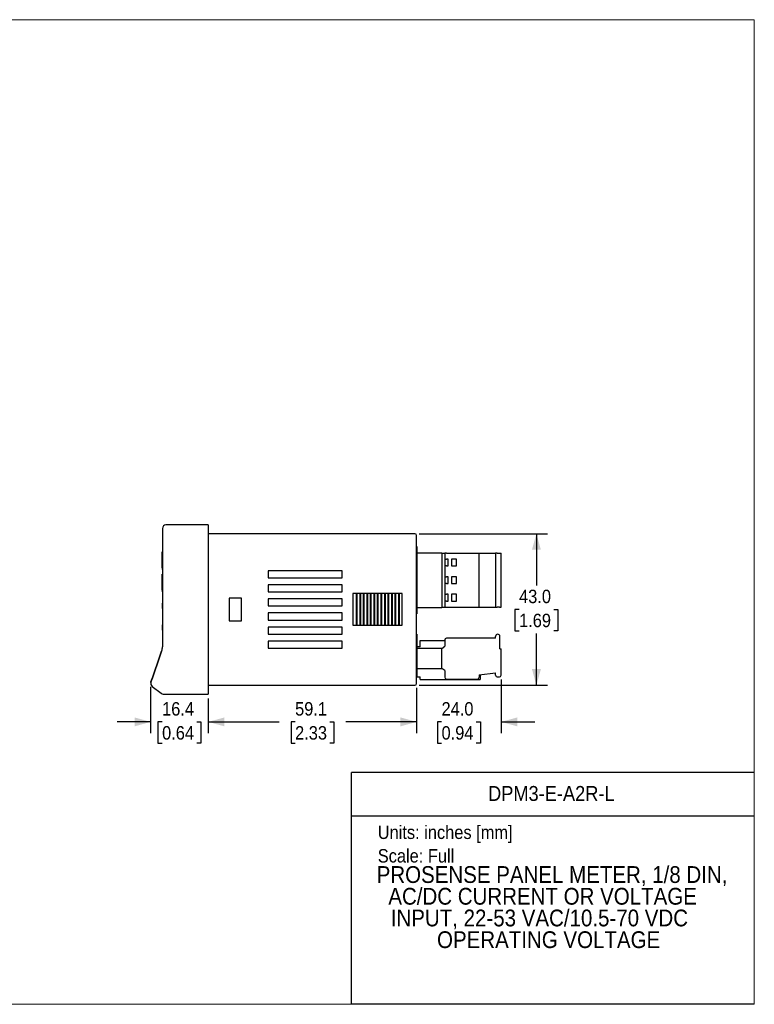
# Model space of a CAD drawing. Header units: millimetres. Extents: x 0 to 432, y 0 to 279.
# Tile 11 of 11: x 223 to 432, y 0 to 279. Entities that reach past the tile are written whole.
import ezdxf
from ezdxf.enums import TextEntityAlignment as Align

# ---------------------------------------------------------------- set-up
doc = ezdxf.new("R2010")
doc.units = ezdxf.units.MM
doc.linetypes.add('SLD-Solid', pattern=[0])
doc.layers.add('DIMENSIONS', color=140, linetype='SLD-Solid', lineweight=25)
doc.layers.add('TEXT', color=140, linetype='SLD-Solid', lineweight=25)
doc.layers.add('SLD-DEFPOINTS', color=7, linetype='Continuous')
doc.styles.add('SLDTEXTSTYLE0', font='GOTHIC.TTF', dxfattribs={"width": 0.913})
doc.dimstyles.new('SLDDIMSTYLE2', dxfattribs={"dimtxt": 3.81, "dimasz": 4.572, "dimexe": 0, "dimexo": 0.0625, "dimgap": 0.9525, "dimtad": 0, "dimtih": 1, "dimtoh": 1, "dimdec": 1, "dimrnd": 1e-09, "dimzin": 4, "dimdsep": 46, "dimtxsty": 'SLDTEXTSTYLE0', "dimsah": 1, "dimcen": 0.09, "dimadec": 0, "dimazin": 1, "dimtfac": 1, "dimtdec": 3, "dimtofl": 0, "dimtmove": 0, "dimatfit": 3, "dimfxl": 0, "dimfrac": 2, "dimtolj": 1, "dimtzin": 12, "dimarcsym": 0})
doc.dimstyles.new('SLDDIMSTYLE3', dxfattribs={"dimtxt": 3.81, "dimasz": 4.572, "dimexe": 0, "dimexo": 0.0625, "dimgap": 0.9525, "dimtad": 0, "dimtih": 1, "dimtoh": 1, "dimdec": 1, "dimrnd": 1e-09, "dimzin": 12, "dimdsep": 46, "dimtxsty": 'SLDTEXTSTYLE0', "dimsah": 1, "dimcen": 0.09, "dimadec": 0, "dimazin": 3, "dimtfac": 1, "dimtdec": 3, "dimtofl": 0, "dimtmove": 0, "dimatfit": 3, "dimfxl": 0, "dimfrac": 2, "dimtolj": 1, "dimtzin": 12, "dimarcsym": 0})
doc.dimstyles.new('SLDDIMSTYLE4', dxfattribs={"dimtxt": 3.81, "dimasz": 4.572, "dimexe": 0, "dimexo": 0.0625, "dimgap": 0.9525, "dimtad": 0, "dimtih": 1, "dimtoh": 1, "dimdec": 1, "dimrnd": 1e-09, "dimzin": 12, "dimdsep": 46, "dimtxsty": 'SLDTEXTSTYLE0', "dimsah": 1, "dimcen": 0.09, "dimadec": 0, "dimazin": 3, "dimtfac": 1, "dimtdec": 3, "dimtmove": 0, "dimatfit": 0, "dimfxl": 0, "dimfrac": 2, "dimtolj": 1, "dimtzin": 12, "dimarcsym": 0})
doc.dimstyles.new('SLDDIMSTYLE5', dxfattribs={"dimtxt": 3.81, "dimasz": 4.572, "dimexe": 0, "dimexo": 0.0625, "dimgap": 0.9525, "dimtad": 0, "dimtih": 1, "dimtoh": 1, "dimdec": 1, "dimrnd": 1e-09, "dimzin": 4, "dimdsep": 46, "dimtxsty": 'SLDTEXTSTYLE0', "dimsah": 1, "dimcen": 0.09, "dimadec": 0, "dimazin": 1, "dimtfac": 1, "dimtdec": 3, "dimtmove": 0, "dimatfit": 0, "dimfxl": 0, "dimfrac": 2, "dimtolj": 1, "dimtzin": 12, "dimarcsym": 0})

# ---------------------------------------------------------------- blocks, each defined once
blk = doc.blocks.new('Block1')
at = {"color": 140, "linetype": 'SLD-Solid', "lineweight": 18}
blk.add_line((431.8, 0), (431.8, 65.76), dxfattribs=at)
at = {"layer": 'TEXT'}
for p, q in [((431.8, 65.76), (317.5, 65.76)), ((317.5, 0), (317.5, 65.76)), ((317.5, 53.39), (431.8, 53.39)), ((431.8, 0), (317.5, 0))]:
    blk.add_line(p, q, dxfattribs=at)
at = {"layer": 'TEXT', "char_height": 3.81, "attachment_point": 1, "style": 'SLDTEXTSTYLE0'}
for s, insert in [('Units: inches [mm]', (324.99, 50.67)), ('Scale: Full', (324.99, 43.99))]:
    blk.add_mtext(s, dxfattribs=dict(at, insert=insert))
at = {"layer": 'TEXT', "color": 140, "style": 'SLDTEXTSTYLE0', "width": 0.913}
for tag, height, p in [('AUTOATTR0', 4.23, (356.29, 56.4)), ('AUTOATTR1_0', 4.76, (324.68, 32.96)), ('AUTOATTR1_1', 4.76, (327.99, 26.8)), ('AUTOATTR1_2', 4.76, (328.68, 20.64)), ('AUTOATTR1_3', 4.76, (341.81, 14.49))]:
    blk.add_attdef(tag, text='', height=height, dxfattribs=at).set_placement(p, align=Align.BOTTOM_LEFT)
blk = doc.blocks.new('_D_2')
at = {"layer": 'DIMENSIONS'}
for p, q in [((336.75, 133.54), (373.16, 133.54)), ((369.98, 133.54), (369.98, 118.89)), ((365.06, 112.01), (363.9, 112.01)), ((363.9, 112.01), (363.9, 105.96)), ((374.91, 112.01), (376.07, 112.01)), ((376.07, 112.01), (376.07, 105.96)), ((363.9, 105.96), (365.06, 105.96)), ((369.98, 90.54), (369.98, 105.19)), ((376.07, 105.96), (374.91, 105.96)), ((336.75, 90.54), (373.16, 90.54))]:
    blk.add_line(p, q, dxfattribs=at)
for points in [[(369.98, 133.54), (368.71, 128.97), (371.25, 128.97)], [(369.98, 90.54), (371.25, 95.11), (368.71, 95.11)]]:
    blk.add_solid(points, dxfattribs=at)
at = {"layer": 'DIMENSIONS', "char_height": 3.81, "attachment_point": 1, "style": 'SLDTEXTSTYLE0'}
for s, insert in [('43.0', (365.06, 117.65)), ('1.69', (365.06, 110.83))]:
    blk.add_mtext(s, dxfattribs=dict(at, insert=insert))
blk = doc.blocks.new('_D_3')
at = {"layer": 'DIMENSIONS'}
for p, q in [((335.98, 89.77), (335.98, 76.96)), ((276.88, 86.77), (276.88, 76.96)), ((276.88, 80.14), (297, 80.14)), ((301.51, 80.11), (300.35, 80.11)), ((300.35, 80.11), (300.35, 74.06)), ((311.36, 80.11), (312.52, 80.11)), ((312.52, 80.11), (312.52, 74.06)), ((335.98, 80.14), (315.86, 80.14)), ((300.35, 74.06), (301.51, 74.06)), ((312.52, 74.06), (311.36, 74.06))]:
    blk.add_line(p, q, dxfattribs=at)
for points in [[(276.88, 80.14), (281.46, 78.87), (281.46, 81.41)], [(335.98, 80.14), (331.41, 81.41), (331.41, 78.87)]]:
    blk.add_solid(points, dxfattribs=at)
at = {"layer": 'DIMENSIONS', "char_height": 3.81, "attachment_point": 1, "style": 'SLDTEXTSTYLE0'}
for s, insert in [('59.1', (301.51, 85.75)), ('2.33', (301.51, 78.93))]:
    blk.add_mtext(s, dxfattribs=dict(at, insert=insert))
blk = doc.blocks.new('_D_4')
at = {"layer": 'DIMENSIONS'}
for p, q in [((260.52, 90.1), (260.52, 76.96)), ((276.88, 86.77), (276.88, 76.96)), ((260.52, 80.14), (250.99, 80.14)), ((263.77, 80.11), (262.61, 80.11)), ((262.61, 80.11), (262.61, 74.06)), ((273.63, 80.11), (274.79, 80.11)), ((274.79, 80.11), (274.79, 74.06)), ((276.88, 80.14), (286.41, 80.14)), ((262.61, 74.06), (263.77, 74.06)), ((274.79, 74.06), (273.63, 74.06))]:
    blk.add_line(p, q, dxfattribs=at)
for points in [[(260.52, 80.14), (255.95, 81.41), (255.95, 78.87)], [(276.88, 80.14), (281.46, 78.87), (281.46, 81.41)]]:
    blk.add_solid(points, dxfattribs=at)
at = {"layer": 'DIMENSIONS', "char_height": 3.81, "attachment_point": 1, "style": 'SLDTEXTSTYLE0'}
for s, insert in [('16.4', (263.77, 85.75)), ('0.64', (263.77, 78.93))]:
    blk.add_mtext(s, dxfattribs=dict(at, insert=insert))
blk = doc.blocks.new('_D_5')
at = {"layer": 'DIMENSIONS'}
for p, q in [((335.98, 89.77), (335.98, 76.96)), ((359.98, 92.13), (359.98, 76.96)), ((335.98, 80.14), (326.46, 80.14)), ((343.06, 80.11), (341.9, 80.11)), ((341.9, 80.11), (341.9, 74.06)), ((352.91, 80.11), (354.07, 80.11)), ((354.07, 80.11), (354.07, 74.06)), ((359.98, 80.14), (369.51, 80.14)), ((341.9, 74.06), (343.06, 74.06)), ((354.07, 74.06), (352.91, 74.06))]:
    blk.add_line(p, q, dxfattribs=at)
for points in [[(335.98, 80.14), (331.41, 81.41), (331.41, 78.87)], [(359.98, 80.14), (364.56, 78.87), (364.56, 81.41)]]:
    blk.add_solid(points, dxfattribs=at)
at = {"layer": 'DIMENSIONS', "char_height": 3.81, "attachment_point": 1, "style": 'SLDTEXTSTYLE0'}
for s, insert in [('24.0', (343.06, 85.75)), ('0.94', (343.06, 78.93))]:
    blk.add_mtext(s, dxfattribs=dict(at, insert=insert))

msp = doc.modelspace()

# ---------------------------------------------------------------- linework, layer by layer
at = {"color": 7, "linetype": 'SLD-Solid', "lineweight": 18}
for p, q in [((0, 279.4), (431.8, 279.4)), ((431.8, 0), (431.8, 279.4)), ((0, 0), (431.8, 0))]:
    msp.add_line(p, q, dxfattribs=at)
for p, q in [((263.88, 135.04), (263.88, 101.42)), ((276.88, 136.04), (264.88, 136.04)), ((276.88, 136.04), (276.88, 133.04)), ((335.48, 133.54), (276.88, 133.54)), ((276.88, 133.04), (276.88, 91.04)), ((335.98, 91.04), (335.98, 133.04)), ((335.98, 129.89), (336.08, 129.89)), ((336.08, 129.89), (336.08, 110.84)), ((263.88, 128.4), (263.83, 128.4)), ((263.83, 127.9), (263.83, 128.4)), ((263.83, 123.86), (263.83, 127.9)), ((336.08, 128.12), (343.18, 128.12)), ((343.18, 128.12), (343.18, 112.52)), ((343.18, 128.04), (343.98, 128.04)), ((343.98, 128.04), (343.98, 126.34)), ((344.48, 128.04), (343.98, 128.04)), ((343.98, 126.34), (344.48, 126.34)), ((343.98, 126.34), (343.98, 124.44)), ((344.48, 128.04), (353.28, 128.04)), ((344.98, 126.34), (344.48, 126.34)), ((344.98, 124.44), (344.98, 126.34)), ((347.28, 126.34), (345.88, 126.34)), ((345.88, 126.34), (345.88, 124.44)), ((347.28, 124.44), (347.28, 126.34)), ((353.28, 128.04), (353.78, 128.04)), ((353.78, 112.74), (353.78, 128.04)), ((353.78, 128.04), (358.38, 128.04)), ((358.38, 128.04), (358.38, 112.74)), ((358.88, 128.04), (358.38, 128.04)), ((358.88, 128.04), (359.48, 128.04)), ((359.48, 128.04), (359.98, 128.04)), ((359.98, 112.74), (359.98, 128.04)), ((263.83, 123.86), (263.83, 123.36)), ((263.83, 123.36), (263.88, 123.36)), ((293.88, 123.04), (293.88, 121.04)), ((314.88, 123.04), (293.88, 123.04)), ((314.88, 121.04), (314.88, 123.04)), ((343.98, 124.44), (343.98, 121.34)), ((344.48, 124.44), (343.98, 124.44)), ((344.48, 124.44), (344.98, 124.44)), ((345.88, 124.44), (347.28, 124.44)), ((263.88, 122.05), (263.83, 122.05)), ((263.83, 121.55), (263.83, 122.05)), ((263.83, 117.51), (263.83, 121.55)), ((293.88, 121.04), (314.88, 121.04)), ((343.98, 121.34), (344.48, 121.34)), ((343.98, 121.34), (343.98, 119.44)), ((344.98, 121.34), (344.48, 121.34)), ((344.98, 119.44), (344.98, 121.34)), ((345.88, 121.34), (345.88, 119.44)), ((347.28, 121.34), (345.88, 121.34)), ((347.28, 119.44), (347.28, 121.34)), ((263.83, 117.51), (263.83, 117.01)), ((293.88, 119.04), (293.88, 117.04)), ((314.88, 119.04), (293.88, 119.04)), ((314.88, 117.04), (314.88, 119.04)), ((343.98, 119.44), (343.98, 116.34)), ((344.48, 119.44), (343.98, 119.44)), ((344.48, 119.44), (344.98, 119.44)), ((345.88, 119.44), (347.28, 119.44)), ((263.83, 117.01), (263.88, 117.01)), ((286.28, 115.24), (282.78, 115.24)), ((282.78, 115.24), (282.78, 108.84)), ((286.28, 108.84), (286.28, 115.24)), ((293.88, 117.04), (314.88, 117.04)), ((314.88, 115.04), (293.88, 115.04)), ((293.88, 115.04), (293.88, 113.04)), ((314.88, 113.04), (314.88, 115.04)), ((318.93, 116.54), (317.93, 116.54)), ((317.93, 116.54), (317.93, 107.54)), ((318.93, 107.54), (318.93, 116.54)), ((319.93, 116.54), (319.03, 116.54)), ((319.03, 116.54), (319.03, 107.54)), ((319.93, 107.54), (319.93, 116.54)), ((320.93, 116.54), (320.03, 116.54)), ((320.03, 116.54), (320.03, 107.54)), ((320.93, 107.54), (320.93, 116.54)), ((321.93, 116.54), (321.03, 116.54)), ((321.03, 116.54), (321.03, 107.54)), ((321.93, 107.54), (321.93, 116.54)), ((322.93, 116.54), (322.03, 116.54)), ((322.03, 116.54), (322.03, 107.54)), ((322.93, 107.54), (322.93, 116.54)), ((323.93, 116.54), (323.03, 116.54)), ((323.03, 116.54), (323.03, 107.54)), ((323.93, 107.54), (323.93, 116.54)), ((324.93, 116.54), (324.03, 116.54)), ((324.03, 116.54), (324.03, 107.54)), ((324.93, 107.54), (324.93, 116.54)), ((325.93, 116.54), (325.03, 116.54)), ((325.03, 116.54), (325.03, 107.54)), ((325.93, 107.54), (325.93, 116.54)), ((326.93, 116.54), (326.03, 116.54)), ((326.03, 116.54), (326.03, 107.54)), ((326.93, 107.54), (326.93, 116.54)), ((327.93, 116.54), (327.03, 116.54)), ((327.03, 116.54), (327.03, 107.54)), ((327.93, 107.54), (327.93, 116.54)), ((328.93, 116.54), (328.03, 116.54)), ((328.03, 116.54), (328.03, 107.54)), ((328.93, 107.54), (328.93, 116.54)), ((329.93, 116.54), (329.03, 116.54)), ((329.03, 116.54), (329.03, 107.54)), ((329.93, 107.54), (329.93, 116.54)), ((330.93, 116.54), (330.03, 116.54)), ((330.03, 116.54), (330.03, 107.54)), ((330.93, 107.54), (330.93, 116.54)), ((331.93, 116.54), (331.03, 116.54)), ((331.03, 116.54), (331.03, 107.54)), ((331.93, 107.54), (331.93, 116.54)), ((343.98, 116.34), (344.48, 116.34)), ((343.98, 116.34), (343.98, 114.44)), ((344.98, 116.34), (344.48, 116.34)), ((344.98, 114.44), (344.98, 116.34)), ((347.28, 116.34), (345.88, 116.34)), ((345.88, 116.34), (345.88, 114.44)), ((347.28, 114.44), (347.28, 116.34)), ((263.88, 113.83), (263.83, 113.83)), ((263.83, 113.83), (263.83, 112.33)), ((263.88, 112.33), (263.83, 112.33)), ((293.88, 113.04), (314.88, 113.04)), ((343.18, 112.52), (336.08, 112.52)), ((343.18, 112.74), (343.98, 112.74)), ((343.98, 114.44), (343.98, 112.74)), ((344.48, 114.44), (343.98, 114.44)), ((343.98, 112.74), (344.48, 112.74)), ((344.48, 114.44), (344.98, 114.44)), ((344.48, 112.74), (353.28, 112.74)), ((345.88, 114.44), (347.28, 114.44)), ((353.28, 112.74), (353.78, 112.74)), ((353.78, 112.74), (358.38, 112.74)), ((358.38, 112.74), (358.88, 112.74)), ((359.48, 112.74), (358.88, 112.74)), ((359.48, 112.74), (359.98, 112.74)), ((293.88, 111.04), (293.88, 109.04)), ((314.88, 111.04), (293.88, 111.04)), ((293.88, 109.04), (314.88, 109.04)), ((314.88, 109.04), (314.88, 111.04)), ((335.98, 110.84), (336.08, 110.84)), ((263.88, 107.67), (263.83, 107.67)), ((263.88, 107.23), (263.83, 107.23)), ((263.83, 107.23), (263.83, 107.18)), ((263.88, 107.18), (263.83, 107.18)), ((263.88, 106.92), (263.83, 106.92)), ((263.83, 106.92), (263.83, 106.36)), ((263.88, 106.36), (263.83, 106.36)), ((282.78, 108.84), (286.28, 108.84)), ((293.88, 107.04), (293.88, 105.04)), ((314.88, 107.04), (293.88, 107.04)), ((314.88, 105.04), (314.88, 107.04)), ((317.93, 107.54), (318.93, 107.54)), ((319.03, 107.54), (319.93, 107.54)), ((320.03, 107.54), (320.93, 107.54)), ((321.03, 107.54), (321.93, 107.54)), ((322.03, 107.54), (322.93, 107.54)), ((323.03, 107.54), (323.93, 107.54)), ((324.03, 107.54), (324.93, 107.54)), ((325.03, 107.54), (325.93, 107.54)), ((326.03, 107.54), (326.93, 107.54)), ((327.03, 107.54), (327.93, 107.54)), ((328.03, 107.54), (328.93, 107.54)), ((329.03, 107.54), (329.93, 107.54)), ((330.03, 107.54), (330.93, 107.54)), ((331.03, 107.54), (331.93, 107.54)), ((263.88, 106.13), (263.83, 106.13)), ((293.88, 105.04), (314.88, 105.04)), ((335.98, 104.99), (336.08, 104.99)), ((336.08, 104.99), (336.08, 92.94)), ((343.98, 103.4), (343.98, 101.6)), ((358.38, 103.9), (344.48, 103.9)), ((358.38, 103.9), (358.38, 104.38)), ((359.63, 100.9), (359.63, 104.38)), ((314.88, 103.04), (293.88, 103.04)), ((293.88, 103.04), (293.88, 101.04)), ((293.88, 101.04), (314.88, 101.04)), ((314.88, 101.04), (314.88, 103.04)), ((336.98, 101.44), (336.08, 101.44)), ((336.08, 101.08), (343.18, 101.08)), ((336.98, 101.44), (336.98, 103.24)), ((336.98, 103.24), (343.98, 103.24)), ((343.18, 100.98), (343.98, 101.6)), ((343.18, 95.23), (343.18, 101.08)), ((359.63, 100.9), (359.98, 100.9)), ((359.98, 93.4), (359.98, 100.9)), ((263.03, 98.65), (261.01, 92.79)), ((261.1, 92.76), (263.12, 98.62)), ((263.51, 100.07), (263.03, 98.65)), ((263.12, 98.62), (263.61, 100.04)), ((263.61, 100.04), (263.51, 100.07)), ((263.61, 100.04), (263.69, 100.28)), ((343.18, 95.23), (336.08, 95.23)), ((343.98, 94.7), (343.18, 95.33)), ((261.01, 92.79), (260.52, 91.37)), ((260.61, 91.34), (261.1, 92.76)), ((335.98, 92.94), (336.08, 92.94)), ((335.98, 92.94), (336.98, 92.94)), ((336.98, 92.14), (336.98, 92.94)), ((343.98, 94.7), (343.98, 92.8)), ((344.48, 92.3), (353.28, 92.3)), ((353.78, 93.5), (358.38, 94.1)), ((353.78, 93.5), (353.78, 92.8)), ((353.98, 93.53), (353.98, 92.14)), ((358.38, 93.4), (358.38, 94.1)), ((358.88, 92.9), (359.48, 92.9)), ((260.52, 91.37), (260.61, 91.34)), ((260.95, 90.22), (263.51, 88.25)), ((276.88, 91.04), (276.88, 88.04)), ((276.88, 90.54), (335.48, 90.54)), ((336.98, 92.14), (353.98, 92.14)), ((264.12, 88.04), (276.88, 88.04))]:
    msp.add_line(p, q)
for centre, radius, start, end in [((264.88, 135.04), 1, 90, 180), ((335.48, 133.04), 0.5, 0, 90), ((344.48, 103.4), 0.5, 90, 180), ((359.01, 104.38), 0.625, 0, 180), ((260.38, 101.42), 3.5, 341, 0), ((344.48, 92.8), 0.5, 180, 270), ((353.28, 92.8), 0.5, 270, 0), ((358.88, 93.4), 0.5, 180, 270), ((359.48, 93.4), 0.5, 270, 0), ((261.56, 91.01), 1, 161, 232.4314), ((335.48, 91.04), 0.5, 270, 0), ((264.12, 89.04), 1, 232.4314, 270)]:
    msp.add_arc(centre, radius, start, end)
for points, knots in [([(263.83, 107.67), (263.83, 107.67), (263.83, 107.67), (263.83, 107.66), (263.83, 107.64), (263.83, 107.62), (263.83, 107.6), (263.83, 107.59), (263.83, 107.57), (263.83, 107.55), (263.83, 107.54), (263.83, 107.51), (263.83, 107.49), (263.83, 107.46), (263.83, 107.42), (263.83, 107.36), (263.83, 107.3), (263.83, 107.25), (263.83, 107.23)], [0, 0, 0, 0, 0.097934, 0.191893, 0.281999, 0.369609, 0.41223, 0.453485, 0.49349, 0.532071, 0.570168, 0.607395, 0.643495, 0.679628, 0.752637, 0.829874, 0.912055, 1, 1, 1, 1]), ([(263.83, 107.18), (263.83, 107.15), (263.83, 107.1), (263.83, 107.01), (263.83, 106.95), (263.83, 106.92)], [0, 0, 0, 0, 0.291236, 0.677008, 1, 1, 1, 1]), ([(263.83, 106.36), (263.83, 106.34), (263.83, 106.31), (263.83, 106.26), (263.83, 106.22), (263.83, 106.19), (263.83, 106.16), (263.83, 106.14), (263.83, 106.13), (263.83, 106.13), (263.83, 106.13)], [0, 0, 0, 0, 0.133939, 0.26433, 0.39072, 0.515018, 0.63694, 0.757897, 0.878771, 1, 1, 1, 1])]:
    msp.add_open_spline(points, degree=3, knots=knots)

# ---------------------------------------------------------------- block references
at = {"layer": 'SLD-DEFPOINTS'}
ref = msp.add_blockref('Block1', (-0.03, 0.05), dxfattribs=at)
ref.add_attrib('AUTOATTR0', 'DPM3-E-A2R-L', dxfattribs={"layer": 'TEXT', "height": 4.2333, "style": 'SLDTEXTSTYLE0', "width": 0.913}).set_placement((356.26, 56.44), align=Align.BOTTOM_LEFT)
ref.add_attrib('AUTOATTR1_0', 'PROSENSE PANEL METER, 1/8 DIN, ', dxfattribs={"layer": 'TEXT', "height": 4.7625, "style": 'SLDTEXTSTYLE0', "width": 0.913}).set_placement((324.65, 33.01), align=Align.BOTTOM_LEFT)
ref.add_attrib('AUTOATTR1_1', 'AC/DC CURRENT OR VOLTAGE ', dxfattribs={"layer": 'TEXT', "height": 4.7625, "style": 'SLDTEXTSTYLE0', "width": 0.913}).set_placement((327.96, 26.85), align=Align.BOTTOM_LEFT)
ref.add_attrib('AUTOATTR1_2', 'INPUT, 22-53 VAC/10.5-70 VDC ', dxfattribs={"layer": 'TEXT', "height": 4.7625, "style": 'SLDTEXTSTYLE0', "width": 0.913}).set_placement((328.65, 20.69), align=Align.BOTTOM_LEFT)
ref.add_attrib('AUTOATTR1_3', 'OPERATING VOLTAGE', dxfattribs={"layer": 'TEXT', "height": 4.7625, "style": 'SLDTEXTSTYLE0', "width": 0.913}).set_placement((341.78, 14.53), align=Align.BOTTOM_LEFT)

# ---------------------------------------------------------------- dimensions: what is measured, and where the dimension line sits
at = {"layer": 'DIMENSIONS'}
dim = msp.add_linear_dim(base=(369.98, 90.54), p1=(335.48, 133.54), p2=(335.48, 90.54), angle=90, dimstyle='SLDDIMSTYLE2', dxfattribs=at)
dim.commit()
dim.dimension.update_dxf_attribs({"geometry": '_D_2', "text_midpoint": (369.98, 112.04), "dimtype": 160})
for base, p1, p2, dimstyle, picture, middle in [((335.98, 80.14), (359.98, 93.4), (335.98, 91.04), 'SLDDIMSTYLE5', '_D_5', (347.98, 80.14)), ((260.52, 80.14), (276.88, 88.04), (260.52, 91.37), 'SLDDIMSTYLE4', '_D_4', (268.7, 80.14)), ((335.98, 80.14), (276.88, 88.04), (335.98, 91.04), 'SLDDIMSTYLE3', '_D_3', (306.43, 80.14))]:
    dim = msp.add_linear_dim(base=base, p1=p1, p2=p2, dimstyle=dimstyle, dxfattribs=at)
    dim.commit()
    dim.dimension.update_dxf_attribs({"geometry": picture, "text_midpoint": middle, "dimtype": 160})

doc.saveas('drawing.dxf')
